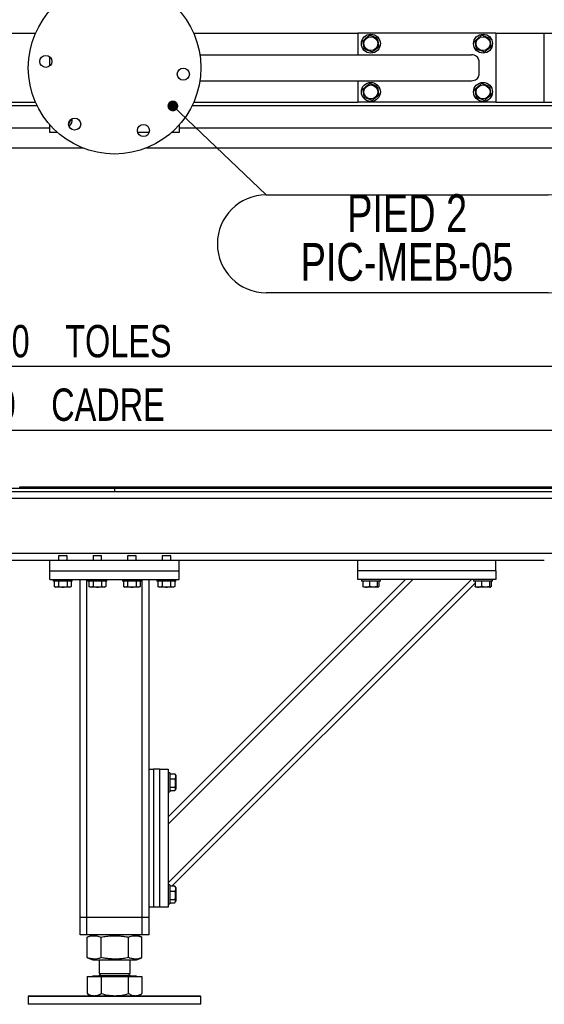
# Model space of a CAD drawing. Header units: millimetres. Extents: x 5 to 589, y 5 to 415.
# Tile 5 of 45: x 130 to 179, y 196 to 287. Entities that reach past the tile are written whole.
import ezdxf

# ---------------------------------------------------------------- set-up
doc = ezdxf.new("R2010")
doc.units = ezdxf.units.MM
doc.layers.add('COTES', color=1, linetype='Continuous')
doc.layers.add('NOTES', color=6, linetype='Continuous')
doc.layers.add('TRAIT-FORT', color=4, linetype='Continuous', lineweight=25)
doc.styles.add('SLDTEXTSTYLE0', font='TXT', dxfattribs={"width": 0.75})
doc.dimstyles.new('SLDDIMSTYLE1', dxfattribs={"dimtxt": 3, "dimasz": 2, "dimexe": 0, "dimexo": 0.0625, "dimgap": 0.75, "dimtad": 1, "dimlfac": 12.5, "dimrnd": 1e-09, "dimzin": 12, "dimdsep": 46, "dimtxsty": 'SLDTEXTSTYLE0', "dimsah": 1, "dimcen": 0.09, "dimadec": 0, "dimazin": 3, "dimtfac": 1, "dimtofl": 0, "dimtmove": 0, "dimatfit": 3, "dimfxl": 0, "dimfrac": 2, "dimtolj": 1, "dimtzin": 12, "dimarcsym": 0})
doc.dimstyles.new('SLDDIMSTYLE2', dxfattribs={"dimtxt": 0.18, "dimasz": 1, "dimexe": 0, "dimexo": 0.0625, "dimgap": 0, "dimtad": 0, "dimtih": 1, "dimtoh": 1, "dimdec": 0, "dimrnd": 1e-09, "dimzin": 0, "dimdsep": 46, "dimtxsty": 'Standard', "dimblk1": 'DOT', "dimblk2": 'DOT', "dimsah": 1, "dimcen": 0.09, "dimadec": 0, "dimazin": 0, "dimtfac": 1, "dimtdec": 0, "dimtofl": 0, "dimtmove": 0, "dimatfit": 3, "dimldrblk": 'DOT', "dimfxl": 0, "dimfrac": 2, "dimtolj": 1, "dimtzin": 0, "dimarcsym": 0})

# ---------------------------------------------------------------- blocks, each defined once
blk = doc.blocks.new('_D_1')
at = {"layer": 'COTES', "color": 1}
for p, q in [((52.428, 243.448), (52.428, 249.779)), ((217.228, 243.448), (217.228, 249.779)), ((52.428, 248.779), (217.228, 248.779))]:
    blk.add_line(p, q, dxfattribs=at)
for points in [[(52.428, 248.779), (54.428, 248.279), (54.428, 249.279)], [(217.228, 248.779), (215.228, 249.279), (215.228, 248.279)]]:
    blk.add_solid(points, dxfattribs=at)
at = {"layer": 'COTES', "color": 1, "char_height": 3, "attachment_point": 1, "style": 'SLDTEXTSTYLE0'}
for s, insert in [('2060', (122.961, 252.647)), ('CADRE', (132.953, 252.647))]:
    blk.add_mtext(s, dxfattribs=dict(at, insert=insert))
blk = doc.blocks.new('_D_3')
at = {"layer": 'COTES', "color": 1}
for p, q in [((50.028, 244.088), (50.028, 255.672)), ((219.628, 244.088), (219.628, 255.672)), ((219.628, 254.672), (50.028, 254.672))]:
    blk.add_line(p, q, dxfattribs=at)
for points in [[(50.028, 254.672), (52.028, 254.172), (52.028, 255.172)], [(219.628, 254.672), (217.628, 255.172), (217.628, 254.172)]]:
    blk.add_solid(points, dxfattribs=at)
at = {"layer": 'COTES', "color": 1, "char_height": 3, "attachment_point": 1, "style": 'SLDTEXTSTYLE0'}
for s, insert in [('2120', (124.259, 258.539)), ('TOLES', (134.251, 258.539))]:
    blk.add_mtext(s, dxfattribs=dict(at, insert=insert))
blk = doc.blocks.new('SW_NOTE_8')
at = {"layer": 'NOTES', "color": 0}
for p, q in [((0, 0), (26.12, 0)), ((26.12, -9.071), (0, -9.071))]:
    blk.add_line(p, q, dxfattribs=at)
for centre, start, end in [((0, -4.536), 90, 270), ((26.12, -4.536), 270, 90)]:
    blk.add_arc(centre, 4.536, start, end, dxfattribs=at)
at = {"layer": 'NOTES', "color": 0, "char_height": 3.5, "attachment_point": 2, "style": 'SLDTEXTSTYLE0'}
for s, insert in [('PIED 2', (13.057, 0.064)), ('PIC-MEB-05', (13.038, -4.461))]:
    blk.add_mtext(s, dxfattribs=dict(at, insert=insert))
blk = doc.blocks.new('_Dot')
at = {"color": 0, "linetype": 'ByBlock', "lineweight": -2}
blk.add_line((-0.5, 0), (-1, 0), dxfattribs=at)
at = {"color": 0, "linetype": 'ByBlock', "const_width": 0.5}
blk.add_lwpolyline([(-0.25, 0, 1), (0.25, 0, 1)], format="xyb", close=True, dxfattribs=at)

msp = doc.modelspace()

# ---------------------------------------------------------------- linework, layer by layer
at = {"layer": 'TRAIT-FORT', "color": 4, "linetype": 'Continuous', "lineweight": 25}
for p, q in [((90.98799, 285.59318), (131.49587, 285.59318)), ((146.16011, 285.59318), (161.38799, 285.59318)), ((161.38799, 285.59318), (161.38799, 283.59318)), ((174.18799, 285.59318), (161.38799, 285.59318)), ((174.18799, 285.59318), (174.18799, 279.19318)), ((174.18799, 285.59318), (178.66799, 285.59318)), ((178.66799, 279.19318), (178.66799, 285.59318)), ((178.66799, 285.59318), (191.46799, 285.59318)), ((132.82799, 282.56896), (132.82799, 283.40548)), ((146.73748, 283.59318), (171.90917, 283.59318)), ((172.58799, 283.11318), (172.58799, 281.67318)), ((146.73748, 281.19318), (171.90917, 281.19318)), ((161.38799, 281.19318), (161.38799, 279.19318)), ((131.64401, 278.87318), (62.81197, 278.87318)), ((90.98799, 279.19318), (131.49587, 279.19318)), ((206.84401, 278.87318), (146.01197, 278.87318)), ((146.16011, 279.19318), (161.38799, 279.19318)), ((174.18799, 279.19318), (161.38799, 279.19318)), ((174.18799, 279.19318), (178.66799, 279.19318)), ((178.66799, 279.19318), (191.46799, 279.19318)), ((132.82799, 276.79318), (61.62799, 276.79318)), ((132.82799, 276.39318), (132.82799, 277.10168)), ((144.82799, 277.10168), (144.82799, 276.39318)), ((208.02799, 276.79318), (144.82799, 276.79318)), ((133.53649, 276.39318), (132.82799, 276.39318)), ((142.02851, 276.39318), (140.97093, 276.39318)), ((144.82799, 276.39318), (144.11949, 276.39318)), ((135.88832, 274.95286), (58.56766, 274.95286)), ((211.08832, 274.95286), (141.76766, 274.95286)), ((50.02785, 243.40834), (138.8279, 243.40834)), ((50.02785, 243.08834), (138.8279, 243.08834)), ((130.03579, 243.40834), (130.03579, 243.52834)), ((130.03579, 243.52834), (219.62807, 243.52834)), ((130.03579, 243.40834), (219.62807, 243.40834)), ((138.8279, 243.40834), (138.8279, 243.08834)), ((138.83584, 243.08834), (138.8279, 243.08834)), ((138.83584, 243.40834), (219.62807, 243.40834)), ((138.83584, 243.40834), (138.83584, 243.08834)), ((138.83584, 243.08834), (219.62807, 243.08834)), ((217.22817, 242.44834), (52.42776, 242.44834)), ((217.22817, 237.32834), (52.42776, 237.32834)), ((132.82815, 236.68834), (90.98794, 236.68834)), ((132.82815, 235.72834), (132.82815, 236.68834)), ((144.82827, 236.68834), (132.82815, 236.68834)), ((133.68386, 237.16834), (133.62771, 237.11234)), ((133.62771, 237.11234), (133.62771, 236.68834)), ((134.42788, 237.11234), (133.62771, 237.11234)), ((133.68386, 237.16834), (134.37173, 237.16834)), ((134.42788, 237.11234), (134.37173, 237.16834)), ((134.42788, 236.68834), (134.42788, 237.11234)), ((136.88393, 237.16834), (136.82778, 237.11234)), ((136.82778, 237.11234), (136.82778, 236.68834)), ((137.62795, 237.11234), (136.82778, 237.11234)), ((136.88393, 237.16834), (137.5718, 237.16834)), ((137.62795, 237.11234), (137.5718, 237.16834)), ((137.62795, 236.68834), (137.62795, 237.11234)), ((140.08401, 237.16834), (140.02785, 237.11234)), ((140.02785, 237.11234), (140.02785, 236.68834)), ((140.82802, 237.11234), (140.02785, 237.11234)), ((140.08401, 237.16834), (140.77187, 237.16834)), ((140.82802, 237.11234), (140.77187, 237.16834)), ((140.82802, 236.68834), (140.82802, 237.11234)), ((143.28408, 237.16834), (143.22793, 237.11234)), ((143.22793, 237.11234), (143.22793, 236.68834)), ((144.0281, 237.11234), (143.22793, 237.11234)), ((143.28408, 237.16834), (143.97195, 237.16834)), ((144.0281, 237.11234), (143.97195, 237.16834)), ((144.0281, 236.68834), (144.0281, 237.11234)), ((161.38772, 236.68834), (144.82827, 236.68834)), ((144.82827, 235.72834), (144.82827, 236.68834)), ((161.38772, 235.72834), (161.38772, 236.68834)), ((174.18801, 236.68834), (161.38772, 236.68834)), ((178.66799, 236.68834), (174.18801, 236.68834)), ((174.18801, 235.72834), (174.18801, 236.68834)), ((132.82815, 234.92834), (132.82815, 235.72834)), ((132.82815, 235.72834), (144.82827, 235.72834)), ((144.82827, 234.92834), (144.82827, 235.72834)), ((161.38772, 234.92834), (161.38772, 235.72834)), ((174.18801, 235.72834), (161.38772, 235.72834)), ((174.18801, 235.72834), (174.18801, 234.92834)), ((132.82815, 234.92834), (144.82827, 234.92834)), ((133.14797, 234.92834), (133.14797, 234.76834)), ((134.90822, 234.76834), (133.14797, 234.76834)), ((133.24258, 234.76834), (133.24258, 234.2887)), ((133.63564, 234.76834), (133.63564, 234.2887)), ((134.42055, 234.76834), (134.42055, 234.2887)), ((134.81301, 234.76834), (134.81301, 234.2887)), ((134.90822, 234.76834), (134.90822, 234.92834)), ((135.62783, 203.56834), (135.62783, 234.92834)), ((136.26809, 203.56834), (136.26809, 234.92834)), ((136.34804, 234.92834), (136.34804, 234.76834)), ((138.10769, 234.76834), (136.34804, 234.76834)), ((136.44265, 234.76834), (136.44265, 234.2887)), ((136.8351, 234.76834), (136.8351, 234.2887)), ((137.62063, 234.76834), (137.62063, 234.2887)), ((138.01308, 234.76834), (138.01308, 234.2887)), ((138.10769, 234.76834), (138.10769, 234.92834)), ((139.54812, 234.92834), (139.54812, 234.76834)), ((141.30776, 234.76834), (139.54812, 234.76834)), ((139.64272, 234.76834), (139.64272, 234.2887)), ((140.03518, 234.76834), (140.03518, 234.2887)), ((140.8207, 234.76834), (140.8207, 234.2887)), ((141.21316, 234.76834), (141.21316, 234.2887)), ((141.30776, 234.76834), (141.30776, 234.92834)), ((141.38772, 203.56834), (141.38772, 234.92834)), ((142.02798, 217.32834), (142.02798, 234.92834)), ((142.74819, 234.92834), (142.74819, 234.76834)), ((144.50783, 234.76834), (142.74819, 234.76834)), ((142.8428, 234.76834), (142.8428, 234.2887)), ((143.23525, 234.76834), (143.23525, 234.2887)), ((143.78823, 212.91656), (165.79995, 234.92834)), ((143.78823, 212.23774), (166.47866, 234.92834)), ((143.78823, 206.80716), (171.90896, 234.92834)), ((144.02077, 234.76834), (144.02077, 234.2887)), ((144.41323, 234.76834), (144.41323, 234.2887)), ((144.50783, 234.76834), (144.50783, 234.92834)), ((174.18801, 234.92834), (161.38772, 234.92834)), ((161.70815, 234.92834), (161.70815, 234.76834)), ((162.42531, 234.76834), (161.70815, 234.76834)), ((161.84914, 234.76834), (161.84914, 234.2887)), ((163.4678, 234.76834), (162.42531, 234.76834)), ((162.44851, 234.76834), (162.44851, 234.2887)), ((163.18703, 234.76834), (163.18703, 234.2887)), ((163.3268, 234.76834), (163.3268, 234.2887)), ((163.4678, 234.76834), (163.4678, 234.92834)), ((172.10793, 234.92834), (172.10793, 234.76834)), ((172.82571, 234.76834), (172.10793, 234.76834)), ((172.24892, 234.76834), (172.24892, 234.2887)), ((173.86819, 234.76834), (172.82571, 234.76834)), ((172.84829, 234.76834), (172.84829, 234.2887)), ((173.58742, 234.76834), (173.58742, 234.2887)), ((173.72719, 234.76834), (173.72719, 234.2887)), ((173.86819, 234.76834), (173.86819, 234.92834)), ((133.24258, 234.2887), (133.38174, 234.20834)), ((134.67385, 234.20834), (133.38174, 234.20834)), ((134.67385, 234.20834), (134.81301, 234.2887)), ((136.44265, 234.2887), (136.58181, 234.20834)), ((137.87392, 234.20834), (136.58181, 234.20834)), ((137.87392, 234.20834), (138.01308, 234.2887)), ((139.64272, 234.2887), (139.78188, 234.20834)), ((141.074, 234.20834), (139.78188, 234.20834)), ((141.074, 234.20834), (141.21316, 234.2887)), ((142.8428, 234.2887), (142.98196, 234.20834)), ((144.27407, 234.20834), (142.98196, 234.20834)), ((144.16726, 206.50752), (172.24892, 234.58932)), ((144.27407, 234.20834), (144.41323, 234.2887)), ((161.89553, 234.23518), (161.94192, 234.20834)), ((162.1708, 234.20834), (161.94192, 234.20834)), ((163.23403, 234.20834), (162.1708, 234.20834)), ((163.23403, 234.20834), (163.28042, 234.23518)), ((172.29531, 234.23518), (172.3417, 234.20834)), ((172.57058, 234.20834), (172.3417, 234.20834)), ((173.63381, 234.20834), (172.57058, 234.20834)), ((173.63381, 234.20834), (173.6802, 234.23518)), ((142.02798, 204.52834), (142.02798, 217.32834)), ((142.02798, 217.32834), (142.42776, 217.32834)), ((142.42776, 217.32834), (142.42776, 204.52834)), ((142.98806, 217.32834), (142.42776, 217.32834)), ((142.98806, 217.32834), (142.98806, 204.52834)), ((142.98806, 217.32834), (143.78823, 217.32834)), ((143.78823, 217.32834), (143.78823, 204.52834)), ((143.94814, 217.00834), (143.78823, 217.00834)), ((143.94814, 217.00834), (143.94814, 216.46542)), ((143.94814, 216.90752), (144.42788, 216.90752)), ((143.94814, 216.46542), (143.94814, 215.24834)), ((144.42788, 216.90752), (144.45107, 216.86655)), ((144.50783, 216.77434), (144.45412, 216.86806)), ((144.50783, 216.77434), (144.50783, 216.04856)), ((143.94814, 216.43395), (144.42788, 216.43395)), ((143.94814, 215.65477), (144.42788, 215.65477)), ((144.50783, 216.04856), (144.50783, 215.48234)), ((143.78823, 215.24834), (143.94814, 215.24834)), ((143.94814, 215.34915), (144.42788, 215.34915)), ((144.45412, 215.38861), (144.50783, 215.48234)), ((143.94814, 206.60834), (143.78823, 206.60834)), ((143.94814, 206.60834), (143.94814, 206.06542)), ((143.94814, 206.50752), (144.42788, 206.50752)), ((144.42788, 206.50752), (144.45107, 206.46655)), ((144.50783, 206.37434), (144.45412, 206.46806)), ((143.94814, 206.06542), (143.94814, 204.84834)), ((143.94814, 206.03395), (144.42788, 206.03395)), ((144.50783, 206.37434), (144.50783, 205.64856)), ((144.50783, 205.64856), (144.50783, 205.08234)), ((143.78823, 204.84834), (143.94814, 204.84834)), ((143.94814, 205.25477), (144.42788, 205.25477)), ((143.94814, 204.94915), (144.42788, 204.94915)), ((144.45412, 204.98861), (144.50783, 205.08234)), ((142.42776, 204.52834), (142.02798, 204.52834)), ((142.02798, 203.56834), (142.02798, 204.52834)), ((142.98806, 204.52834), (142.42776, 204.52834)), ((143.78823, 204.52834), (142.98806, 204.52834)), ((135.62783, 201.96834), (135.62783, 203.56834)), ((136.26809, 203.56834), (135.62783, 203.56834)), ((136.26809, 201.96834), (136.26809, 203.56834)), ((141.38772, 203.56834), (136.26809, 203.56834)), ((141.38772, 201.96834), (141.38772, 203.56834)), ((142.02798, 203.56834), (141.38772, 203.56834)), ((142.02798, 201.96834), (142.02798, 203.56834)), ((136.26809, 201.96834), (135.62783, 201.96834)), ((141.38772, 201.96834), (136.26809, 201.96834)), ((136.80947, 201.96834), (136.30532, 201.76447)), ((141.3511, 201.76447), (140.84634, 201.96834)), ((142.02798, 201.96834), (141.38772, 201.96834)), ((136.30715, 201.76436), (136.28762, 201.75743)), ((136.28762, 199.85925), (136.28762, 201.75743)), ((137.58462, 199.85925), (137.58462, 201.75743)), ((140.1249, 199.85925), (140.1249, 201.75743)), ((141.36819, 199.85925), (141.36819, 201.75743)), ((136.28762, 199.85925), (136.30715, 199.85261)), ((136.30532, 199.8522), (136.80947, 199.64834)), ((136.80947, 199.64834), (137.84035, 199.64834)), ((137.38808, 199.64834), (137.38808, 198.38154)), ((137.84035, 199.64834), (140.84634, 199.64834)), ((140.26772, 198.38154), (140.26772, 199.64834)), ((140.84634, 199.64834), (141.3511, 199.8522)), ((137.56142, 198.38154), (137.38808, 198.20834)), ((137.38808, 198.38154), (140.26772, 198.38154)), ((137.38808, 198.20834), (140.26772, 198.20834)), ((140.26772, 198.20834), (140.09499, 198.38154)), ((136.28762, 198.11234), (136.28762, 196.52483)), ((136.28762, 198.11234), (137.58462, 198.11234)), ((136.78384, 198.12834), (136.78384, 198.11234)), ((140.87258, 198.12834), (136.78384, 198.12834)), ((137.58462, 198.11234), (137.58462, 196.52483)), ((137.58462, 198.11234), (140.1249, 198.11234)), ((140.1249, 196.52483), (140.1249, 198.11234)), ((140.1249, 198.11234), (141.36819, 198.11234)), ((140.87258, 198.11234), (140.87258, 198.12834)), ((141.36819, 198.11234), (141.36819, 196.52483)), ((136.30532, 196.51683), (136.28762, 196.52483)), ((136.3041, 196.5153), (136.6282, 196.32834)), ((141.02822, 196.32834), (141.35171, 196.5153)), ((130.90798, 196.32834), (130.82802, 196.24834)), ((130.82802, 196.24834), (130.82802, 195.52834)), ((146.82778, 196.24834), (130.82802, 196.24834)), ((146.0978, 195.52834), (130.82802, 195.52834)), ((130.90798, 196.32834), (146.74782, 196.32834)), ((146.82778, 195.52834), (146.0978, 195.52834)), ((146.82778, 196.24834), (146.74782, 196.32834)), ((146.82778, 195.52834), (146.82778, 196.24834))]:
    msp.add_line(p, q, dxfattribs=at)
for centre, radius in [((138.82799, 282.39318), 8), ((162.58799, 284.63318), 0.88), ((162.58799, 284.63318), 0.646), ((172.98799, 284.63318), 0.88), ((172.98799, 284.63318), 0.646), ((132.45562, 282.98722), 0.56), ((145.20036, 281.79914), 0.56), ((162.58799, 280.15318), 0.88), ((162.58799, 280.15318), 0.646), ((172.98799, 280.15318), 0.88), ((172.98799, 280.15318), 0.646), ((135.12735, 277.17156), 0.56), ((141.49972, 276.57752), 0.56)]:
    msp.add_circle(centre, radius, dxfattribs=at)
for centre, radius, start, end in [((134.02799, 277.59318), 0.88, 312.0814239, 5.9540534), ((134.02799, 277.59318), 0.646, 327.3826126, 350.6528321), ((137.30799, 198.20834), 0.08, 270, 0), ((140.34799, 198.20834), 0.08, 180, 270)]:
    msp.add_arc(centre, radius, start, end, dxfattribs=at)
for centre, start_param, end_param in [((171.90917, 283.11318), 0, 1.57079633), ((171.90917, 281.67318), 4.71238898, 6.28318531)]:
    msp.add_ellipse(centre, major_axis=(0.67882, 0), ratio=0.70710678, start_param=start_param, end_param=end_param, dxfattribs=at)
for points, knots in [([(161.84898, 284.89849), (161.92522, 284.96304), (162.05132, 285.0698), (162.23422, 285.22464), (162.35727, 285.32882), (162.42805, 285.38873), (162.44825, 285.40584)], [0, 0, 0, 0, 0.38554949, 0.63764185, 0.89654625, 1, 1, 1, 1]), ([(163.18727, 285.14053), (163.12312, 285.16355), (162.99345, 285.21011), (162.80132, 285.27908), (162.61766, 285.34502), (162.50506, 285.38544), (162.44825, 285.40584)], [0, 0, 0, 0, 0.26460494, 0.53494775, 0.76534313, 1, 1, 1, 1]), ([(163.18727, 285.14053), (163.19939, 285.07347), (163.22391, 284.93789), (163.26024, 284.73701), (163.29497, 284.54499), (163.31626, 284.42727), (163.327, 284.36786)], [0, 0, 0, 0, 0.264604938, 0.534947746, 0.765343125, 1, 1, 1, 1]), ([(172.24898, 284.89849), (172.32522, 284.96304), (172.45132, 285.0698), (172.63422, 285.22464), (172.75727, 285.32882), (172.82805, 285.38873), (172.84825, 285.40584)], [0, 0, 0, 0, 0.38554949, 0.63764185, 0.89654625, 1, 1, 1, 1]), ([(173.58727, 285.14053), (173.52312, 285.16355), (173.39345, 285.21011), (173.20132, 285.27908), (173.01766, 285.34502), (172.90506, 285.38544), (172.84825, 285.40584)], [0, 0, 0, 0, 0.26460494, 0.53494775, 0.76534313, 1, 1, 1, 1]), ([(173.58727, 285.14053), (173.59939, 285.07347), (173.62391, 284.93789), (173.66024, 284.73701), (173.69497, 284.54499), (173.71626, 284.42727), (173.727, 284.36786)], [0, 0, 0, 0, 0.264604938, 0.534947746, 0.765343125, 1, 1, 1, 1]), ([(161.98872, 284.12583), (161.97659, 284.19289), (161.95207, 284.32847), (161.91574, 284.52934), (161.88101, 284.72137), (161.85972, 284.83909), (161.84898, 284.89849)], [0, 0, 0, 0, 0.26460494, 0.53494775, 0.76534313, 1, 1, 1, 1]), ([(161.98872, 284.12583), (162.05286, 284.1028), (162.18253, 284.05625), (162.37466, 283.98727), (162.55832, 283.92134), (162.67092, 283.88091), (162.72773, 283.86052)], [0, 0, 0, 0, 0.26460494, 0.53494775, 0.76534313, 1, 1, 1, 1]), ([(162.72773, 283.86052), (162.80398, 283.92507), (162.93008, 284.03182), (163.11298, 284.18667), (163.23603, 284.29084), (163.3068, 284.35076), (163.327, 284.36786)], [0, 0, 0, 0, 0.38554949, 0.63764185, 0.89654625, 1, 1, 1, 1]), ([(172.38872, 284.12583), (172.37659, 284.19289), (172.35207, 284.32847), (172.31574, 284.52934), (172.28101, 284.72137), (172.25972, 284.83909), (172.24898, 284.89849)], [0, 0, 0, 0, 0.26460494, 0.53494775, 0.76534313, 1, 1, 1, 1]), ([(172.38872, 284.12583), (172.45286, 284.1028), (172.58253, 284.05625), (172.77466, 283.98727), (172.95832, 283.92134), (173.07092, 283.88091), (173.12773, 283.86052)], [0, 0, 0, 0, 0.26460494, 0.53494775, 0.76534313, 1, 1, 1, 1]), ([(173.12773, 283.86052), (173.20398, 283.92507), (173.33008, 284.03182), (173.51298, 284.18667), (173.63603, 284.29084), (173.7068, 284.35076), (173.727, 284.36786)], [0, 0, 0, 0, 0.385549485, 0.637641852, 0.896546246, 1, 1, 1, 1]), ([(161.84898, 280.41849), (161.92522, 280.48304), (162.05132, 280.5898), (162.23422, 280.74464), (162.35727, 280.84882), (162.42805, 280.90873), (162.44825, 280.92584)], [0, 0, 0, 0, 0.38554949, 0.63764185, 0.89654625, 1, 1, 1, 1]), ([(161.98872, 279.64583), (161.97659, 279.71289), (161.95207, 279.84847), (161.91574, 280.04934), (161.88101, 280.24137), (161.85972, 280.35909), (161.84898, 280.41849)], [0, 0, 0, 0, 0.26460494, 0.53494775, 0.76534313, 1, 1, 1, 1]), ([(163.18727, 280.66053), (163.12312, 280.68355), (162.99345, 280.73011), (162.80132, 280.79908), (162.61766, 280.86502), (162.50506, 280.90544), (162.44825, 280.92584)], [0, 0, 0, 0, 0.26460494, 0.53494775, 0.76534313, 1, 1, 1, 1]), ([(163.18727, 280.66053), (163.19939, 280.59347), (163.22391, 280.45789), (163.26024, 280.25701), (163.29497, 280.06499), (163.31626, 279.94727), (163.327, 279.88786)], [0, 0, 0, 0, 0.264604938, 0.534947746, 0.765343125, 1, 1, 1, 1]), ([(172.24898, 280.41849), (172.32522, 280.48304), (172.45132, 280.5898), (172.63422, 280.74464), (172.75727, 280.84882), (172.82805, 280.90873), (172.84825, 280.92584)], [0, 0, 0, 0, 0.38554949, 0.63764185, 0.89654625, 1, 1, 1, 1]), ([(172.38872, 279.64583), (172.37659, 279.71289), (172.35207, 279.84847), (172.31574, 280.04934), (172.28101, 280.24137), (172.25972, 280.35909), (172.24898, 280.41849)], [0, 0, 0, 0, 0.26460494, 0.53494775, 0.76534313, 1, 1, 1, 1]), ([(173.58727, 280.66053), (173.52312, 280.68355), (173.39345, 280.73011), (173.20132, 280.79908), (173.01766, 280.86502), (172.90506, 280.90544), (172.84825, 280.92584)], [0, 0, 0, 0, 0.26460494, 0.53494775, 0.76534313, 1, 1, 1, 1]), ([(173.58727, 280.66053), (173.59939, 280.59347), (173.62391, 280.45789), (173.66024, 280.25701), (173.69497, 280.06499), (173.71626, 279.94727), (173.727, 279.88786)], [0, 0, 0, 0, 0.264604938, 0.534947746, 0.765343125, 1, 1, 1, 1]), ([(161.98872, 279.64583), (162.05286, 279.6228), (162.18253, 279.57625), (162.37466, 279.50727), (162.55832, 279.44134), (162.67092, 279.40091), (162.72773, 279.38052)], [0, 0, 0, 0, 0.26460494, 0.53494775, 0.76534313, 1, 1, 1, 1]), ([(162.72773, 279.38052), (162.80398, 279.44507), (162.93008, 279.55182), (163.11298, 279.70667), (163.23603, 279.81084), (163.3068, 279.87076), (163.327, 279.88786)], [0, 0, 0, 0, 0.38554949, 0.63764185, 0.89654625, 1, 1, 1, 1]), ([(172.38872, 279.64583), (172.45286, 279.6228), (172.58253, 279.57625), (172.77466, 279.50727), (172.95832, 279.44134), (173.07092, 279.40091), (173.12773, 279.38052)], [0, 0, 0, 0, 0.26460494, 0.53494775, 0.76534313, 1, 1, 1, 1]), ([(173.12773, 279.38052), (173.20398, 279.44507), (173.33008, 279.55182), (173.51298, 279.70667), (173.63603, 279.81084), (173.7068, 279.87076), (173.727, 279.88786)], [0, 0, 0, 0, 0.385549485, 0.637641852, 0.896546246, 1, 1, 1, 1]), ([(134.57643, 277.1831), (134.59456, 277.2145), (134.64319, 277.29874), (134.72323, 277.43736), (134.78302, 277.54092), (134.81319, 277.59318)], [0, 0, 0, 0, 0.2274796, 0.61020031, 1, 1, 1, 1]), ([(133.63564, 234.2887), (133.60143, 234.27116), (133.53228, 234.23571), (133.43038, 234.22272), (133.33242, 234.24175), (133.2727, 234.27296), (133.24258, 234.2887)], [0, 0, 0, 0, 0.26469653, 0.53495215, 0.76542474, 1, 1, 1, 1]), ([(133.63564, 234.2887), (133.7038, 234.27116), (133.84159, 234.2357), (134.04568, 234.22272), (134.24072, 234.24176), (134.36025, 234.27296), (134.42055, 234.2887)], [0, 0, 0, 0, 0.26474656, 0.53515537, 0.76546582, 1, 1, 1, 1]), ([(134.81301, 234.2887), (134.76302, 234.2644), (134.68036, 234.22421), (134.56109, 234.22797), (134.47997, 234.25581), (134.43373, 234.28141), (134.42055, 234.2887)], [0, 0, 0, 0, 0.38557686, 0.63756915, 0.89667809, 1, 1, 1, 1]), ([(136.8351, 234.2887), (136.80114, 234.27116), (136.73243, 234.23568), (136.63042, 234.22273), (136.5325, 234.24175), (136.47278, 234.27296), (136.44265, 234.2887)], [0, 0, 0, 0, 0.26442156, 0.53477825, 0.76533702, 1, 1, 1, 1]), ([(136.8351, 234.2887), (136.90327, 234.27116), (137.04105, 234.23569), (137.24535, 234.22274), (137.44059, 234.2417), (137.56032, 234.27296), (137.62063, 234.2887)], [0, 0, 0, 0, 0.26454476, 0.53474745, 0.76564459, 1, 1, 1, 1]), ([(138.01308, 234.2887), (137.96309, 234.2644), (137.88043, 234.22421), (137.76116, 234.22797), (137.68004, 234.25581), (137.63381, 234.28141), (137.62063, 234.2887)], [0, 0, 0, 0, 0.38557686, 0.63756915, 0.89667809, 1, 1, 1, 1]), ([(140.03518, 234.2887), (140.00121, 234.27116), (139.93251, 234.23568), (139.8305, 234.22273), (139.73258, 234.24175), (139.67285, 234.27296), (139.64272, 234.2887)], [0, 0, 0, 0, 0.26442156, 0.53477825, 0.76533702, 1, 1, 1, 1]), ([(140.03518, 234.2887), (140.10334, 234.27116), (140.24113, 234.23569), (140.44542, 234.22274), (140.64067, 234.2417), (140.76039, 234.27296), (140.8207, 234.2887)], [0, 0, 0, 0, 0.26454476, 0.53474745, 0.76564459, 1, 1, 1, 1]), ([(141.21316, 234.2887), (141.16317, 234.2644), (141.0805, 234.22421), (140.96123, 234.22797), (140.88012, 234.25581), (140.83388, 234.28141), (140.8207, 234.2887)], [0, 0, 0, 0, 0.38557686, 0.63756915, 0.89667809, 1, 1, 1, 1]), ([(143.23525, 234.2887), (143.20128, 234.27116), (143.13258, 234.23568), (143.03057, 234.22273), (142.93265, 234.24175), (142.87292, 234.27296), (142.8428, 234.2887)], [0, 0, 0, 0, 0.26442156, 0.53477825, 0.76533702, 1, 1, 1, 1]), ([(143.23525, 234.2887), (143.30341, 234.27116), (143.4412, 234.23571), (143.64529, 234.22271), (143.84051, 234.24182), (143.96026, 234.27297), (144.02077, 234.2887)], [0, 0, 0, 0, 0.264549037, 0.534756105, 0.764894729, 1, 1, 1, 1]), ([(144.41323, 234.2887), (144.36336, 234.26441), (144.28085, 234.22421), (144.16045, 234.22793), (144.08021, 234.25584), (144.03397, 234.28141), (144.02077, 234.2887)], [0, 0, 0, 0, 0.38557476, 0.63794901, 0.89667865, 1, 1, 1, 1]), ([(161.89675, 234.2377), (161.89166, 234.23998), (161.87575, 234.24713), (161.85991, 234.27187), (161.84914, 234.2887)], [0, 0, 0, 0, 0.3197988, 1, 1, 1, 1]), ([(161.84914, 234.2887), (161.92535, 234.26441), (162.0514, 234.22422), (162.23432, 234.22792), (162.35722, 234.25591), (162.4282, 234.28141), (162.44851, 234.2887)], [0, 0, 0, 0, 0.38542788, 0.63751952, 0.89631321, 1, 1, 1, 1]), ([(163.18703, 234.2887), (163.12292, 234.27116), (162.99333, 234.2357), (162.80125, 234.22274), (162.61764, 234.2417), (162.50517, 234.27296), (162.44851, 234.2887)], [0, 0, 0, 0, 0.26468194, 0.53492211, 0.76573018, 1, 1, 1, 1]), ([(163.18703, 234.2887), (163.19914, 234.27116), (163.22362, 234.2357), (163.26036, 234.22272), (163.29477, 234.24177), (163.31606, 234.27296), (163.3268, 234.2887)], [0, 0, 0, 0, 0.26466926, 0.53503631, 0.76535601, 1, 1, 1, 1]), ([(172.29714, 234.2377), (172.29182, 234.23998), (172.27518, 234.24712), (172.25955, 234.27187), (172.24892, 234.2887)], [0, 0, 0, 0, 0.32006595, 1, 1, 1, 1]), ([(172.24892, 234.2887), (172.32513, 234.26441), (172.45118, 234.22422), (172.6341, 234.22792), (172.757, 234.25591), (172.82798, 234.28141), (172.84829, 234.2887)], [0, 0, 0, 0, 0.38542788, 0.63751952, 0.89631321, 1, 1, 1, 1]), ([(173.58742, 234.2887), (173.52332, 234.27116), (173.39358, 234.23566), (173.20133, 234.22271), (173.01774, 234.24181), (172.90517, 234.27296), (172.84829, 234.2887)], [0, 0, 0, 0, 0.26449551, 0.53526496, 0.76519291, 1, 1, 1, 1]), ([(173.58742, 234.2887), (173.59962, 234.27116), (173.62427, 234.23571), (173.65972, 234.22272), (173.6954, 234.24176), (173.71653, 234.27296), (173.72719, 234.2887)], [0, 0, 0, 0, 0.26466911, 0.53490022, 0.76535614, 1, 1, 1, 1]), ([(144.42788, 216.90752), (144.4452, 216.86642), (144.48022, 216.7833), (144.49415, 216.66018), (144.47442, 216.54257), (144.44348, 216.47037), (144.42788, 216.43395)], [0, 0, 0, 0, 0.26452514, 0.53490436, 0.76540576, 1, 1, 1, 1]), ([(144.42788, 215.65477), (144.45186, 215.75391), (144.49154, 215.91789), (144.48887, 216.15573), (144.46003, 216.31554), (144.43501, 216.40768), (144.42788, 216.43395)], [0, 0, 0, 0, 0.38550563, 0.63764129, 0.89665318, 1, 1, 1, 1]), ([(144.42788, 215.34915), (144.4452, 215.37568), (144.48022, 215.42932), (144.49415, 215.50876), (144.47441, 215.58469), (144.44348, 215.63127), (144.42788, 215.65477)], [0, 0, 0, 0, 0.26453533, 0.53492678, 0.76538298, 1, 1, 1, 1]), ([(144.42788, 206.50752), (144.4452, 206.46642), (144.48022, 206.3833), (144.49415, 206.26018), (144.47442, 206.14256), (144.44348, 206.07037), (144.42788, 206.03395)], [0, 0, 0, 0, 0.26452513, 0.53490434, 0.76540753, 1, 1, 1, 1]), ([(144.42788, 205.25477), (144.45186, 205.35391), (144.49154, 205.51789), (144.48887, 205.75573), (144.46003, 205.91554), (144.43501, 206.00768), (144.42788, 206.03395)], [0, 0, 0, 0, 0.38550563, 0.63764129, 0.89665318, 1, 1, 1, 1]), ([(144.42788, 204.94915), (144.4452, 204.97568), (144.48022, 205.02932), (144.49415, 205.10876), (144.47441, 205.18469), (144.44348, 205.23127), (144.42788, 205.25477)], [0, 0, 0, 0, 0.26453533, 0.53492678, 0.76538298, 1, 1, 1, 1]), ([(136.28762, 201.75743), (136.3743, 201.78877), (136.53845, 201.84811), (136.77962, 201.89215), (136.99331, 201.89876), (137.19161, 201.87575), (137.38397, 201.83132), (137.51556, 201.78286), (137.58462, 201.75743)], [0, 0, 0, 0, 0.20211982, 0.3827579, 0.55531241, 0.69297672, 0.83886569, 1, 1, 1, 1]), ([(137.58462, 201.75743), (137.7541, 201.78877), (138.07515, 201.84814), (138.54741, 201.89215), (138.96657, 201.89877), (139.35518, 201.87576), (139.73218, 201.83126), (139.98966, 201.78285), (140.1249, 201.75743)], [0, 0, 0, 0, 0.20197042, 0.38260635, 0.55530889, 0.69292074, 0.83871754, 1, 1, 1, 1]), ([(140.1249, 201.75743), (140.20792, 201.78877), (140.36514, 201.84812), (140.59628, 201.89214), (140.80128, 201.89878), (140.99154, 201.87569), (141.16933, 201.83311), (141.28893, 201.78726), (141.34865, 201.76436)], [0, 0, 0, 0, 0.20529906, 0.38880572, 0.5641433, 0.70400131, 0.85220008, 1, 1, 1, 1]), ([(137.58462, 199.85925), (137.49786, 199.82791), (137.33361, 199.76859), (137.09345, 199.7245), (136.87882, 199.71791), (136.68067, 199.74092), (136.48826, 199.78535), (136.35668, 199.83381), (136.28762, 199.85925)], [0, 0, 0, 0, 0.20211969, 0.38263654, 0.5553127, 0.69297692, 0.83886579, 1, 1, 1, 1]), ([(140.1249, 199.85925), (139.95522, 199.82791), (139.63395, 199.76858), (139.1617, 199.72453), (138.74274, 199.7179), (138.35414, 199.74096), (137.97712, 199.7853), (137.71965, 199.83381), (137.58462, 199.85925)], [0, 0, 0, 0, 0.20220586, 0.38284203, 0.55530635, 0.69291838, 0.83895255, 1, 1, 1, 1]), ([(141.34865, 199.85261), (141.27214, 199.82378), (141.1215, 199.76701), (140.89681, 199.7246), (140.69175, 199.71789), (140.50166, 199.74095), (140.31652, 199.7853), (140.19083, 199.83381), (140.1249, 199.85925)], [0, 0, 0, 0, 0.18939374, 0.37289662, 0.54823058, 0.6880857, 0.83639924, 1, 1, 1, 1]), ([(136.28762, 196.52483), (136.39305, 196.47142), (136.5522, 196.3908), (136.77022, 196.33682), (136.88102, 196.33117), (136.93642, 196.32834)], [0, 0, 0, 0, 0.49531103, 0.747648, 1, 1, 1, 1]), ([(136.93642, 196.32834), (137.04504, 196.33824), (137.26467, 196.35826), (137.47719, 196.4689), (137.58462, 196.52483)], [0, 0, 0, 0, 0.49450959, 1, 1, 1, 1]), ([(137.58462, 196.52483), (137.79076, 196.47141), (138.102, 196.39075), (138.52921, 196.33682), (138.74621, 196.33117), (138.85476, 196.32834)], [0, 0, 0, 0, 0.49500171, 0.74739885, 1, 1, 1, 1]), ([(138.85476, 196.32834), (139.06748, 196.33825), (139.49785, 196.35831), (139.9143, 196.46891), (140.1249, 196.52483)], [0, 0, 0, 0, 0.49427739, 1, 1, 1, 1]), ([(140.1249, 196.52483), (140.22583, 196.47142), (140.3782, 196.39077), (140.58741, 196.33684), (140.69331, 196.33117), (140.74624, 196.32834)], [0, 0, 0, 0, 0.49529975, 0.74778501, 1, 1, 1, 1]), ([(140.74624, 196.32834), (140.85059, 196.33823), (141.06157, 196.35823), (141.26525, 196.4689), (141.36819, 196.52483)], [0, 0, 0, 0, 0.49462579, 1, 1, 1, 1])]:
    msp.add_open_spline(points, degree=3, knots=knots, dxfattribs=at)

# ---------------------------------------------------------------- block references
at = {"layer": 'NOTES', "color": 211}
msp.add_blockref('SW_NOTE_8', (152.89617, 270.60109), dxfattribs=at)

# ---------------------------------------------------------------- dimensions: what is measured, and where the dimension line sits
at = {"layer": 'COTES', "color": 1}
for base, p1, p2, text, picture, middle in [((50.02799, 254.67173), (219.62799, 243.08834), (50.02799, 243.08834), '<> TOLES', '_D_3', (134.82799, 254.67173)), ((217.22799, 248.77939), (52.42799, 242.44834), (217.22799, 242.44834), '<> CADRE', '_D_1', (134.82799, 248.77939))]:
    dim = msp.add_linear_dim(base=base, p1=p1, p2=p2, angle=0, text=text, dimstyle='SLDDIMSTYLE1', dxfattribs=at)
    dim.commit()
    dim.dimension.update_dxf_attribs({"geometry": picture, "text_midpoint": middle, "dimtype": 160})

# ---------------------------------------------------------------- leaders
at = {"layer": 'NOTES', "color": 211}
msp.add_leader([(144.23249, 278.85466), (152.89617, 270.60109)], dimstyle='SLDDIMSTYLE2', dxfattribs=at)

doc.saveas('drawing.dxf')
